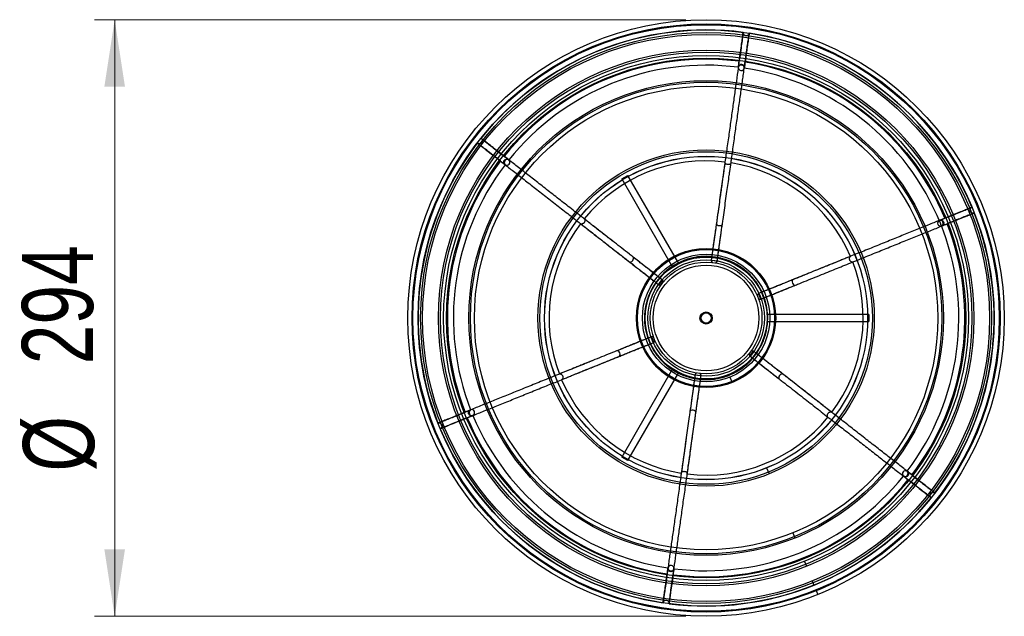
# Model space of a CAD drawing. Header units: millimetres. Extents: x 67 to 115, y 28 to 253.
# Tile 7 of 7: x 67 to 115, y 224 to 253. Entities that reach past the tile are written whole.
import ezdxf

# ---------------------------------------------------------------- set-up
doc = ezdxf.new("R2010")
doc.units = ezdxf.units.MM
doc.styles.add('SLDTEXTSTYLE0', font='TXT', dxfattribs={"width": 0.75})
doc.dimstyles.new('SLDDIMSTYLE1', dxfattribs={"dimtxt": 3.5, "dimasz": 3.302, "dimexe": 0, "dimexo": 0.0625, "dimgap": 0.875, "dimtad": 1, "dimdec": 0, "dimlfac": 10, "dimrnd": 1e-09, "dimzin": 12, "dimdsep": 46, "dimtxsty": 'SLDTEXTSTYLE0', "dimsah": 1, "dimcen": 0.09, "dimadec": 0, "dimazin": 3, "dimtfac": 1, "dimtdec": 0, "dimtofl": 0, "dimtmove": 0, "dimatfit": 3, "dimfxl": 0, "dimfrac": 2, "dimtolj": 1, "dimtzin": 12, "dimarcsym": 0})

# ---------------------------------------------------------------- blocks, each defined once
blk = doc.blocks.new('_D_4')
at = {"color": 7, "linetype": 'Continuous', "lineweight": 0}
for p, q in [((99.297, 253.114), (70.193, 253.114)), ((71.193, 253.114), (71.193, 223.764)), ((99.297, 223.764), (70.193, 223.764))]:
    blk.add_line(p, q, dxfattribs=at)
at = {"color": 7, "linetype": 'Continuous', "lineweight": 18}
for points in [[(71.193, 253.114), (70.685, 249.812), (71.701, 249.812)], [(71.193, 223.764), (71.701, 227.066), (70.685, 227.066)]]:
    blk.add_solid(points, dxfattribs=at)
at = {"color": 7, "linetype": 'Continuous', "lineweight": 18, "char_height": 3.5, "attachment_point": 1, "rotation": 90, "style": 'SLDTEXTSTYLE0'}
for s, insert in [('294', (66.628, 236.163)), ('%%c', (66.682, 230.885))]:
    blk.add_mtext(s, dxfattribs=dict(at, insert=insert))

msp = doc.modelspace()

# ---------------------------------------------------------------- linework, layer by layer
at = {"color": 7, "linetype": 'Continuous', "lineweight": 25}
for p, q in [((102.178, 250.732), (102.227, 251.077)), ((90.594, 246.213), (90.295, 246.447)), ((101.226, 246.113), (101.226, 246.113)), ((101.523, 246.071), (101.523, 246.071)), ((96.145, 245.281), (96.448, 245.456)), ((96.145, 245.281), (98.648, 240.946)), ((98.951, 241.121), (96.448, 245.456)), ((113.379, 243.88), (113.328, 243.859)), ((94.302, 243.316), (94.301, 243.317)), ((94.303, 243.316), (94.302, 243.316)), ((111.827, 243.098), (111.771, 243.237)), ((111.809, 243.248), (111.802, 243.245)), ((113.435, 243.593), (113.483, 243.611)), ((94.116, 243.08), (94.117, 243.08)), ((94.117, 243.08), (94.118, 243.079)), ((111.884, 242.959), (111.827, 243.098)), ((111.911, 242.974), (111.919, 242.978)), ((96.715, 241.428), (96.671, 241.463)), ((100.581, 241.495), (100.574, 241.448)), ((100.836, 241.208), (100.871, 241.457)), ((107.407, 241.474), (107.406, 241.473)), ((100.843, 241.229), (100.546, 241.271)), ((107.518, 241.195), (107.519, 241.195)), ((98.17, 240.29), (97.972, 240.445)), ((97.793, 240.212), (97.831, 240.183)), ((98.154, 240.306), (97.97, 240.07)), ((102.986, 239.364), (102.873, 239.642)), ((102.964, 239.359), (103.198, 239.453)), ((103.085, 239.724), (103.04, 239.706)), ((108.298, 238.614), (103.292, 238.614)), ((108.298, 238.614), (108.298, 238.264)), ((103.292, 238.264), (108.298, 238.264)), ((97.633, 237.521), (97.399, 237.427)), ((97.61, 237.515), (97.722, 237.237)), ((97.512, 237.156), (97.555, 237.173)), ((95.919, 236.83), (95.89, 236.818)), ((102.428, 236.591), (102.626, 236.436)), ((102.443, 236.575), (102.628, 236.811)), ((102.804, 236.669), (102.766, 236.699)), ((93.077, 235.684), (93.076, 235.684)), ((93.079, 235.685), (93.077, 235.684)), ((98.648, 235.933), (96.145, 231.598)), ((96.448, 231.423), (98.951, 235.758)), ((99.762, 235.672), (99.727, 235.422)), ((99.756, 235.649), (100.053, 235.608)), ((101.472, 235.531), (101.58, 235.264)), ((93.188, 235.405), (93.19, 235.406)), ((93.19, 235.406), (93.191, 235.407)), ((100.018, 235.384), (100.025, 235.431)), ((88.715, 233.922), (88.349, 233.774)), ((99.504, 233.842), (99.496, 233.785)), ((106.296, 233.565), (106.296, 233.565)), ((106.48, 233.801), (106.48, 233.801)), ((96.448, 231.423), (96.145, 231.598)), ((99.075, 230.809), (99.075, 230.808)), ((99.075, 230.808), (99.075, 230.807)), ((99.372, 230.767), (99.372, 230.768)), ((99.372, 230.766), (99.372, 230.767)), ((103.277, 231.064), (103.397, 230.768)), ((110.005, 230.667), (110.28, 230.452)), ((104.567, 227.871), (104.67, 227.617)), ((105.135, 226.465), (105.232, 226.224)), ((98.42, 226.149), (98.367, 225.772)), ((105.524, 225.504), (105.607, 225.298)), ((105.702, 225.063), (105.794, 224.835))]:
    msp.add_line(p, q, dxfattribs=at)
at = {"color": 7, "linetype": 'Continuous', "lineweight": 25, "flags": 128}
for points in [[(102.011, 250.621), (102.069, 250.623), (102.122, 250.644), (102.16, 250.683), (102.178, 250.732), (102.174, 250.784), (102.148, 250.831), (102.104, 250.867), (102.048, 250.885), (101.99, 250.883), (101.938, 250.861), (101.9, 250.823), (101.881, 250.774), (101.885, 250.721), (101.911, 250.674), (101.956, 250.639), (102.011, 250.621)], [(90.607, 246.013), (90.634, 246.064), (90.641, 246.121), (90.627, 246.173), (90.594, 246.213), (90.547, 246.236), (90.493, 246.237), (90.44, 246.216), (90.396, 246.177), (90.369, 246.126), (90.362, 246.07), (90.376, 246.017), (90.409, 245.977), (90.456, 245.954), (90.511, 245.953), (90.563, 245.974), (90.607, 246.013)], [(100.802, 243.096), (100.809, 243.059), (100.837, 243.025), (100.882, 242.998), (100.938, 242.983), (100.995, 242.982), (101.046, 242.995), (101.083, 243.02), (101.099, 243.054)], [(96.518, 241.204), (96.553, 241.191), (96.597, 241.198), (96.643, 241.224), (96.684, 241.264), (96.714, 241.314), (96.728, 241.365), (96.724, 241.409), (96.703, 241.44)], [(104.582, 240.332), (104.554, 240.308), (104.538, 240.267), (104.538, 240.214), (104.553, 240.159), (104.58, 240.108), (104.617, 240.071), (104.657, 240.052), (104.694, 240.054)], [(96.015, 236.547), (96.044, 236.571), (96.06, 236.613), (96.061, 236.666), (96.046, 236.722), (96.018, 236.773), (95.98, 236.81), (95.94, 236.829), (95.902, 236.826)], [(104.08, 235.677), (104.044, 235.69), (104.001, 235.683), (103.955, 235.657), (103.914, 235.616), (103.884, 235.567), (103.87, 235.516), (103.874, 235.472), (103.895, 235.441)], [(88.895, 233.833), (88.864, 233.882), (88.819, 233.916), (88.767, 233.93), (88.715, 233.922), (88.672, 233.892), (88.644, 233.846), (88.635, 233.79), (88.647, 233.733), (88.678, 233.683), (88.723, 233.649), (88.776, 233.635), (88.827, 233.644), (88.87, 233.673), (88.898, 233.72), (88.907, 233.776), (88.895, 233.833)], [(99.796, 233.784), (99.79, 233.821), (99.762, 233.856), (99.717, 233.883), (99.661, 233.898), (99.603, 233.898), (99.552, 233.885), (99.515, 233.859), (99.499, 233.826)], [(109.992, 230.868), (109.964, 230.816), (109.957, 230.76), (109.971, 230.708), (110.005, 230.667), (110.052, 230.645), (110.106, 230.644), (110.159, 230.664), (110.202, 230.703), (110.229, 230.755), (110.237, 230.811), (110.222, 230.863), (110.189, 230.904), (110.142, 230.926), (110.088, 230.927), (110.035, 230.907), (109.992, 230.868)], [(98.587, 226.26), (98.529, 226.258), (98.477, 226.236), (98.439, 226.198), (98.42, 226.149), (98.424, 226.097), (98.451, 226.049), (98.495, 226.014), (98.55, 225.996), (98.609, 225.998), (98.661, 226.02), (98.699, 226.058), (98.717, 226.107), (98.713, 226.159), (98.687, 226.206), (98.643, 226.242), (98.587, 226.26)]]:
    msp.add_lwpolyline(points, dxfattribs=at)
at = {"color": 7, "linetype": 'Continuous', "lineweight": 25}
for radius in [14.675, 14.471, 14.449, 14.427, 14.175, 14.046, 13.952, 13.175, 13.075, 12.915, 12.779, 11.675, 11.6, 11.399, 8.275, 8.182, 7.954, 7.95, 3.425, 3.372, 3.137, 3, 2.867, 2.75, 2.6, 0.3, 0.25]:
    msp.add_circle((100.297, 238.439), radius, dxfattribs=at)
for centre, radius, start, end in [((100.297, 238.439), 14.171, 82.5994, 141.3853), ((100.297, 238.439), 14.171, 22.6064, 81.387), ((100.297, 238.439), 12.733, 82.6515, 141.3331), ((100.297, 238.439), 12.733, 22.6611, 81.3311), ((100.297, 238.439), 12.436, 82.6822, 141.3), ((100.297, 238.439), 12.436, 22, 81.3), ((100.297, 238.439), 14.171, 142.5985, 201.3933), ((100.297, 238.439), 12.733, 142.6494, 201.3429), ((100.297, 238.439), 7.729, 83.0977, 140.8737), ((100.297, 238.439), 12.436, 142.6821, 201.309), ((100.297, 238.439), 7.729, 23.112, 80.8737), ((100.297, 238.439), 14.171, 322.6153, 21.3933), ((111.841, 243.103), 0.151, 117.7001, 286.2999), ((111.814, 243.093), 0.151, 297.3901, 106.6099), ((100.297, 238.439), 7.729, 143.0976, 200.8881), ((100.297, 238.439), 12.436, 322.7, 22), ((100.297, 238.439), 12.733, 322.6689, 21.3389), ((100.297, 238.439), 3.027, 3.3143, 116.6857), ((100.297, 238.439), 3.025, 90, 116.6835), ((100.297, 238.439), 3.025, 3.3165, 90), ((100.297, 238.439), 3.027, 123.3143, 236.6857), ((100.297, 238.439), 3.025, 123.3165, 236.6835), ((100.657, 241.266), 0.112, 177.3604, 236.359), ((100.734, 241.255), 0.112, 287.547, 346.5415), ((100.297, 238.439), 7.729, 323.1263, 20.888), ((98.031, 240.162), 0.11, 236.2613, 294.5432), ((98.08, 240.225), 0.11, 349.361, 47.6398), ((102.926, 239.543), 0.112, 117.9574, 177.334), ((102.955, 239.472), 0.112, 226.666, 286.0426), ((100.297, 238.439), 3.025, 243.3165, 356.6835), ((100.297, 238.439), 3.027, 270, 356.6857), ((97.644, 237.411), 0.11, 50.298, 108.2402), ((97.675, 237.336), 0.11, 295.7598, 353.702), ((102.52, 236.656), 0.112, 167.641, 226.6396), ((102.568, 236.717), 0.112, 57.4585, 116.453), ((100.297, 238.439), 3.027, 243.3143, 270), ((99.863, 235.626), 0.11, 109.4568, 167.7387), ((99.943, 235.615), 0.11, 356.3602, 54.639), ((100.297, 238.439), 7.729, 203.1119, 260.9024), ((100.297, 238.439), 12.436, 202.691, 261.3179), ((100.297, 238.439), 7.729, 263.1263, 320.9023), ((100.297, 238.439), 12.733, 202.6571, 261.3506), ((100.297, 238.439), 14.171, 202.6078, 261.4011), ((100.297, 238.439), 12.436, 262.7, 321.3178), ((100.297, 238.439), 12.733, 262.6669, 321.3485), ((100.297, 238.439), 14.171, 262.6144, 321.3995)]:
    msp.add_arc(centre, radius, start, end, dxfattribs=at)
for start_param, end_param in [(0, 0.009005), (6.27418, 6.283185)]:
    msp.add_ellipse((95.719, 236.59), major_axis=(16.108, 6.508), ratio=0.95876, start_param=start_param, end_param=end_param, dxfattribs=at)
for points, knots in [([(101.926, 251.068), (101.932, 251.11), (101.962, 251.32), (102.01, 251.651), (102.058, 252.005), (102.092, 252.266), (102.115, 252.435), (102.125, 252.507), (102.121, 252.478), (102.102, 252.343), (102.068, 252.098), (102.018, 251.735), (101.953, 251.271), (101.874, 250.722), (101.802, 250.208), (101.725, 249.66), (101.66, 249.197), (101.593, 248.715), (101.542, 248.345), (101.472, 247.843), (101.399, 247.329), (101.311, 246.708), (101.259, 246.345), (101.226, 246.113), (101.226, 246.113)], [0, 0, 0, 0, 0.0141762, 0.0709264, 0.127674, 0.1844207, 0.2411683, 0.2979184, 0.3546728, 0.4114332, 0.4682013, 0.524973, 0.5817286, 0.6384695, 0.6951988, 0.7235521, 0.780269, 0.808621, 0.8369728, 0.8653244, 0.92203, 0.9503811, 0.9999917, 1, 1, 1, 1]), ([(101.523, 246.071), (101.532, 246.137), (101.579, 246.468), (101.642, 246.929), (101.714, 247.448), (101.768, 247.832), (101.839, 248.337), (101.909, 248.827), (101.976, 249.299), (102.041, 249.758), (102.102, 250.193), (102.173, 250.699), (102.237, 251.165), (102.301, 251.617), (102.35, 251.963), (102.386, 252.207), (102.408, 252.368), (102.42, 252.45), (102.421, 252.457), (102.411, 252.391), (102.391, 252.255), (102.361, 252.052), (102.321, 251.782), (102.273, 251.444), (102.236, 251.174), (102.216, 251.027), (102.216, 251.027)], [0, 0, 0, 0, 0.014162, 0.070862, 0.099212, 0.127562, 0.155912, 0.212619, 0.24097, 0.269321, 0.32604, 0.354393, 0.411125, 0.467871, 0.516122, 0.564707, 0.612959, 0.661207, 0.709452, 0.757694, 0.806175, 0.854415, 0.902654, 0.951207, 0.999993, 1, 1, 1, 1]), ([(102.419, 252.446), (102.41, 252.419), (102.395, 252.373), (102.34, 252.337), (102.307, 252.326), (102.286, 252.324), (102.28, 252.323), (102.276, 252.323), (102.273, 252.323), (102.27, 252.323), (102.265, 252.323), (102.253, 252.324), (102.23, 252.328), (102.19, 252.343), (102.131, 252.392), (102.125, 252.453), (102.122, 252.488)], [0, 0, 0, 0, 0.222461, 0.375738, 0.462442, 0.474463, 0.483112, 0.48644, 0.48939, 0.492468, 0.495891, 0.504137, 0.543561, 0.63921, 0.789951, 1, 1, 1, 1]), ([(101.881, 250.774), (101.888, 250.822), (101.902, 250.92), (101.918, 251.018), (101.926, 251.068)], [0, 0, 0, 0, 0.486562, 1, 1, 1, 1]), ([(101.917, 251.026), (101.916, 251.024), (101.905, 250.946), (101.893, 250.859), (101.881, 250.774)], [0, 0, 0, 0, 0.0177427, 1, 1, 1, 1]), ([(102.216, 251.027), (102.211, 250.979), (102.199, 250.881), (102.185, 250.782), (102.178, 250.732)], [0, 0, 0, 0, 0.486569, 1, 1, 1, 1]), ([(101.881, 250.774), (101.886, 250.794), (101.896, 250.835), (101.934, 250.884), (101.984, 250.915), (102.036, 250.924), (102.084, 250.914), (102.124, 250.89), (102.156, 250.853), (102.177, 250.805), (102.182, 250.763), (102.179, 250.738), (102.178, 250.732)], [0, 0, 0, 0, 0.124482, 0.249702, 0.366181, 0.469069, 0.562171, 0.652668, 0.747092, 0.850246, 0.96459, 1, 1, 1, 1]), ([(89.23, 247.279), (89.249, 247.258), (89.281, 247.222), (89.285, 247.156), (89.277, 247.122), (89.269, 247.102), (89.266, 247.097), (89.264, 247.093), (89.263, 247.091), (89.262, 247.088), (89.259, 247.084), (89.252, 247.074), (89.238, 247.056), (89.205, 247.029), (89.133, 247.002), (89.077, 247.028), (89.045, 247.043)], [0, 0, 0, 0, 0.222461, 0.375738, 0.462442, 0.474463, 0.483112, 0.48644, 0.48939, 0.492468, 0.495891, 0.504137, 0.543561, 0.63921, 0.789951, 1, 1, 1, 1]), ([(94.301, 243.317), (94.248, 243.358), (93.985, 243.564), (93.618, 243.849), (93.204, 244.171), (92.899, 244.41), (92.497, 244.724), (92.107, 245.03), (91.732, 245.324), (91.367, 245.609), (91.021, 245.879), (90.618, 246.194), (90.247, 246.482), (89.887, 246.763), (89.611, 246.979), (89.418, 247.132), (89.29, 247.232), (89.225, 247.283), (89.22, 247.287), (89.272, 247.246), (89.379, 247.161), (89.54, 247.032), (89.754, 246.863), (90.022, 246.653), (90.238, 246.486), (90.355, 246.395), (90.355, 246.395)], [0, 0, 0, 0, 0.0141746, 0.0708739, 0.0992234, 0.1275731, 0.1559229, 0.212629, 0.2409796, 0.2693306, 0.3260482, 0.3544007, 0.4111327, 0.4678781, 0.5161272, 0.5647117, 0.6129625, 0.6612094, 0.7094531, 0.7576944, 0.8061743, 0.8544132, 0.9026519, 0.951206, 0.9999921, 1, 1, 1, 1]), ([(90.175, 246.165), (90.142, 246.191), (89.975, 246.322), (89.712, 246.529), (89.43, 246.747), (89.22, 246.908), (89.086, 247.011), (89.028, 247.056), (89.051, 247.038), (89.158, 246.954), (89.354, 246.802), (89.643, 246.578), (90.013, 246.289), (90.449, 245.947), (90.858, 245.626), (91.294, 245.286), (91.662, 244.998), (92.046, 244.7), (92.341, 244.47), (92.74, 244.158), (93.15, 243.838), (93.643, 243.451), (93.932, 243.225), (94.116, 243.08), (94.116, 243.08)], [0, 0, 0, 0, 0.014176, 0.070926, 0.127673, 0.184419, 0.241166, 0.297915, 0.354669, 0.411429, 0.468197, 0.524968, 0.581723, 0.638463, 0.695192, 0.723545, 0.780261, 0.808613, 0.836964, 0.865316, 0.922021, 0.950371, 0.999984, 1, 1, 1, 1]), ([(90.407, 245.978), (90.369, 246.008), (90.291, 246.069), (90.214, 246.132), (90.175, 246.165)], [0, 0, 0, 0, 0.486558, 1, 1, 1, 1]), ([(90.407, 245.978), (90.393, 245.992), (90.363, 246.021), (90.34, 246.078), (90.338, 246.137), (90.357, 246.186), (90.389, 246.223), (90.43, 246.246), (90.478, 246.255), (90.53, 246.249), (90.568, 246.232), (90.588, 246.218), (90.592, 246.215)], [0, 0, 0, 0, 0.121138, 0.247482, 0.365007, 0.468819, 0.562757, 0.654067, 0.749339, 0.853418, 0.96879, 1, 1, 1, 1]), ([(90.355, 246.395), (90.394, 246.366), (90.474, 246.307), (90.552, 246.246), (90.592, 246.215)], [0, 0, 0, 0, 0.4865652, 1, 1, 1, 1]), ([(90.208, 246.134), (90.21, 246.133), (90.272, 246.084), (90.341, 246.03), (90.409, 245.977)], [0, 0, 0, 0, 0.019345, 1, 1, 1, 1]), ([(101.226, 246.113), (101.217, 246.045), (101.198, 245.908), (101.169, 245.698), (101.129, 245.412), (101.077, 245.046), (101.013, 244.596), (100.949, 244.139), (100.879, 243.637), (100.829, 243.29), (100.802, 243.096), (100.802, 243.096)], [0, 0, 0, 0, 0.07381, 0.14762, 0.221428, 0.369058, 0.516678, 0.664292, 0.811902, 0.999994, 1, 1, 1, 1]), ([(101.226, 246.093), (101.209, 245.974), (101.178, 245.749), (101.133, 245.434), (101.096, 245.169), (101.066, 244.955), (101.036, 244.74), (100.998, 244.471), (100.948, 244.114), (100.91, 243.846), (100.89, 243.703)], [0, 0, 0, 0, 0.155797, 0.29294, 0.405247, 0.492765, 0.561697, 0.675077, 0.827343, 1, 1, 1, 1]), ([(101.099, 243.054), (101.11, 243.13), (101.142, 243.359), (101.195, 243.742), (101.26, 244.201), (101.322, 244.642), (101.381, 245.063), (101.427, 245.394), (101.475, 245.732), (101.504, 245.934), (101.523, 246.071), (101.523, 246.071)], [0, 0, 0, 0, 0.073807, 0.221421, 0.369034, 0.51665, 0.650379, 0.784114, 0.850978, 0.999925, 1, 1, 1, 1]), ([(101.523, 246.071), (101.523, 246.07), (101.522, 246.061), (101.515, 246.041), (101.492, 246.015), (101.454, 245.993), (101.407, 245.983), (101.364, 245.984), (101.323, 245.993), (101.285, 246.009), (101.249, 246.038), (101.228, 246.073), (101.224, 246.099), (101.226, 246.112), (101.226, 246.113)], [0, 0, 0, 0, 0.008727, 0.078388, 0.185854, 0.293296, 0.40073, 0.508163, 0.561303, 0.668753, 0.776216, 0.883685, 0.991154, 1, 1, 1, 1]), ([(112.047, 243.345), (112.087, 243.361), (112.284, 243.44), (112.594, 243.564), (112.924, 243.699), (113.169, 243.8), (113.326, 243.865), (113.393, 243.892), (113.366, 243.881), (113.24, 243.831), (113.01, 243.737), (112.671, 243.599), (112.236, 243.423), (111.722, 243.217), (111.24, 243.023), (110.727, 242.815), (110.294, 242.639), (109.844, 242.456), (109.498, 242.316), (109.028, 242.126), (108.546, 241.931), (108.071, 241.741), (107.732, 241.605), (107.515, 241.517), (107.407, 241.474)], [0, 0, 0, 0, 0.014177, 0.070929, 0.127679, 0.184428, 0.241177, 0.29793, 0.354686, 0.411449, 0.468219, 0.524993, 0.58175, 0.638494, 0.695225, 0.723579, 0.780298, 0.808651, 0.837004, 0.865357, 0.922065, 0.950417, 0.975221, 1, 1, 1, 1]), ([(113.348, 243.871), (113.33, 243.864), (113.294, 243.849), (113.131, 243.784), (112.897, 243.69), (112.586, 243.565), (112.212, 243.414), (111.908, 243.291), (111.756, 243.23)], [0, 0, 0, 0, 0.166775, 0.334179, 0.501796, 0.669076, 0.835379, 1, 1, 1, 1]), ([(113.322, 243.847), (113.33, 243.853), (113.343, 243.862), (113.296, 243.845), (113.278, 243.838)], [0, 0, 0, 0, 0.612138, 1, 1, 1, 1]), ([(113.451, 243.599), (113.434, 243.599), (113.403, 243.599), (113.358, 243.619), (113.324, 243.648), (113.302, 243.681), (113.289, 243.718), (113.286, 243.764), (113.297, 243.807), (113.319, 243.842), (113.335, 243.858), (113.344, 243.866)], [0, 0, 0, 0, 0.148093, 0.277842, 0.387099, 0.477093, 0.560925, 0.671578, 0.817415, 0.904491, 1, 1, 1, 1]), ([(94.303, 243.316), (94.303, 243.315), (94.31, 243.309), (94.324, 243.293), (94.336, 243.261), (94.336, 243.217), (94.321, 243.17), (94.298, 243.134), (94.27, 243.103), (94.237, 243.079), (94.194, 243.062), (94.153, 243.061), (94.129, 243.071), (94.119, 243.079), (94.118, 243.079)], [0, 0, 0, 0, 0.009315, 0.078901, 0.186252, 0.293577, 0.400896, 0.508213, 0.561297, 0.668631, 0.775978, 0.883332, 0.990685, 1, 1, 1, 1]), ([(96.703, 241.44), (96.642, 241.488), (96.46, 241.63), (96.155, 241.868), (95.79, 242.153), (95.439, 242.428), (95.103, 242.689), (94.838, 242.896), (94.626, 243.062), (94.464, 243.189), (94.356, 243.274), (94.302, 243.316)], [0, 0, 0, 0, 0.073798, 0.221394, 0.36899, 0.516588, 0.650869, 0.785157, 0.852297, 0.926247, 1, 1, 1, 1]), ([(95.682, 242.235), (95.652, 242.258), (95.55, 242.338), (95.351, 242.494), (95.061, 242.72), (94.703, 243), (94.445, 243.201), (94.305, 243.311)], [0, 0, 0, 0, 0.061656, 0.216482, 0.424408, 0.685492, 1, 1, 1, 1]), ([(100.89, 243.703), (100.888, 243.688), (100.859, 243.483), (100.83, 243.273), (100.802, 243.079)], [0, 0, 0, 0, 0.074452, 1, 1, 1, 1]), ([(107.519, 241.195), (107.581, 241.22), (107.891, 241.346), (108.321, 241.521), (108.807, 241.718), (109.166, 241.864), (109.639, 242.054), (110.098, 242.239), (110.541, 242.417), (110.97, 242.59), (111.378, 242.754), (111.852, 242.947), (112.287, 243.123), (112.71, 243.295), (113.035, 243.425), (113.264, 243.516), (113.414, 243.577), (113.491, 243.608), (113.497, 243.611), (113.436, 243.586), (113.309, 243.536), (113.117, 243.46), (112.863, 243.359), (112.547, 243.232), (112.294, 243.129), (112.157, 243.073), (112.157, 243.073)], [0, 0, 0, 0, 0.014127, 0.070829, 0.09918, 0.127531, 0.155882, 0.212591, 0.240943, 0.269295, 0.326016, 0.35437, 0.411104, 0.467853, 0.516105, 0.564692, 0.612946, 0.661196, 0.709443, 0.757687, 0.80617, 0.854412, 0.902654, 0.951207, 0.999994, 1, 1, 1, 1]), ([(111.77, 243.237), (111.815, 243.255), (111.907, 243.292), (112, 243.327), (112.047, 243.345)], [0, 0, 0, 0, 0.486891, 1, 1, 1, 1]), ([(111.771, 243.237), (111.791, 243.243), (111.831, 243.255), (111.894, 243.246), (111.945, 243.219), (111.979, 243.178), (111.994, 243.132), (111.993, 243.085), (111.978, 243.039), (111.946, 242.997), (111.912, 242.971), (111.889, 242.961), (111.884, 242.959)], [0, 0, 0, 0, 0.124841, 0.249955, 0.366336, 0.469139, 0.562163, 0.652584, 0.746929, 0.849996, 0.964244, 1, 1, 1, 1]), ([(111.867, 242.954), (112.019, 243.015), (112.324, 243.138), (112.697, 243.289), (113.008, 243.415), (113.242, 243.51), (113.404, 243.576), (113.44, 243.591), (113.458, 243.599)], [0, 0, 0, 0, 0.164621, 0.330923, 0.498204, 0.665821, 0.833225, 1, 1, 1, 1]), ([(113.336, 243.551), (113.347, 243.556), (113.401, 243.579), (113.442, 243.598), (113.429, 243.597), (113.423, 243.597)], [0, 0, 0, 0, 0.103691, 0.528404, 1, 1, 1, 1]), ([(94.117, 243.08), (94.171, 243.038), (94.279, 242.954), (94.447, 242.824), (94.674, 242.646), (94.966, 242.418), (95.323, 242.137), (95.687, 241.854), (96.087, 241.542), (96.364, 241.325), (96.518, 241.204), (96.518, 241.204)], [0, 0, 0, 0, 0.073471, 0.147273, 0.221075, 0.36869, 0.516296, 0.663895, 0.811491, 0.999995, 1, 1, 1, 1]), ([(94.135, 243.069), (94.23, 242.995), (94.408, 242.856), (94.659, 242.659), (94.87, 242.495), (95.04, 242.362), (95.211, 242.228), (95.426, 242.061), (95.715, 241.835), (95.934, 241.663), (96.053, 241.57)], [0, 0, 0, 0, 0.154479, 0.29046, 0.401815, 0.488591, 0.556939, 0.669357, 0.820333, 1, 1, 1, 1]), ([(100.802, 243.096), (100.791, 243.02), (100.759, 242.792), (100.717, 242.492), (100.676, 242.198), (100.643, 241.963), (100.609, 241.716), (100.585, 241.546), (100.574, 241.46)], [0, 0, 0, 0, 0.134084, 0.402264, 0.53635, 0.670437, 0.835171, 1, 1, 1, 1]), ([(100.803, 243.076), (100.788, 242.973), (100.762, 242.785), (100.728, 242.541), (100.702, 242.356), (100.679, 242.197), (100.655, 242.025), (100.624, 241.807), (100.599, 241.624), (100.584, 241.517), (100.581, 241.495)], [0, 0, 0, 0, 0.185088, 0.334112, 0.446963, 0.529465, 0.635175, 0.777104, 0.955363, 1, 1, 1, 1]), ([(100.868, 241.419), (100.878, 241.488), (100.898, 241.626), (100.938, 241.91), (100.979, 242.201), (101.036, 242.606), (101.073, 242.868), (101.099, 243.054)], [0, 0, 0, 0, 0.134084, 0.268166, 0.536355, 0.670434, 1, 1, 1, 1]), ([(100.871, 241.457), (100.874, 241.478), (100.889, 241.584), (100.915, 241.767), (100.945, 241.984), (100.97, 242.156), (100.992, 242.315), (101.018, 242.5), (101.052, 242.744), (101.078, 242.932), (101.093, 243.036)], [0, 0, 0, 0, 0.042695, 0.221317, 0.363534, 0.469459, 0.552128, 0.665209, 0.814536, 1, 1, 1, 1]), ([(112.157, 243.073), (112.113, 243.054), (112.022, 243.015), (111.93, 242.978), (111.883, 242.959)], [0, 0, 0, 0, 0.486899, 1, 1, 1, 1]), ([(96.053, 241.57), (96.06, 241.565), (96.217, 241.442), (96.379, 241.316), (96.533, 241.195)], [0, 0, 0, 0, 0.041526, 1, 1, 1, 1]), ([(98.002, 240.423), (97.947, 240.467), (97.838, 240.553), (97.612, 240.73), (97.38, 240.911), (97.058, 241.162), (96.851, 241.325), (96.703, 241.44)], [0, 0, 0, 0, 0.134188, 0.268374, 0.536772, 0.670954, 1, 1, 1, 1]), ([(97.972, 240.445), (97.956, 240.457), (97.871, 240.523), (97.726, 240.637), (97.553, 240.772), (97.416, 240.879), (97.289, 240.978), (97.142, 241.093), (96.948, 241.245), (96.799, 241.361), (96.716, 241.426)], [0, 0, 0, 0, 0.042358, 0.221042, 0.363309, 0.469271, 0.55197, 0.66509, 0.814469, 1, 1, 1, 1]), ([(100.574, 241.46), (100.491, 241.466), (100.209, 241.485), (99.728, 241.438), (99.153, 241.271), (98.624, 240.992), (98.246, 240.692), (98.057, 240.484), (98.002, 240.423)], [0, 0, 0, 0, 0.08713, 0.29392, 0.50071, 0.707501, 0.914291, 1, 1, 1, 1]), ([(100.574, 241.459), (100.569, 241.424), (100.559, 241.354), (100.55, 241.299), (100.546, 241.271)], [0, 0, 0, 0, 0.497072, 1, 1, 1, 1]), ([(100.843, 241.229), (100.846, 241.257), (100.853, 241.313), (100.862, 241.383), (100.867, 241.418)], [0, 0, 0, 0, 0.496401, 1, 1, 1, 1]), ([(103.051, 239.712), (102.97, 239.866), (102.809, 240.174), (102.455, 240.595), (102.016, 240.962), (101.477, 241.263), (101.076, 241.366), (100.868, 241.419)], [0, 0, 0, 0, 0.181249, 0.362499, 0.569432, 0.776366, 1, 1, 1, 1]), ([(107.406, 241.473), (107.342, 241.448), (107.215, 241.396), (107.018, 241.316), (106.751, 241.208), (106.408, 241.069), (105.986, 240.9), (105.558, 240.727), (105.089, 240.536), (104.763, 240.406), (104.582, 240.332), (104.582, 240.332)], [0, 0, 0, 0, 0.073827, 0.147652, 0.221477, 0.36914, 0.516793, 0.664439, 0.812082, 0.999993, 1, 1, 1, 1]), ([(107.39, 241.464), (107.278, 241.419), (107.068, 241.334), (106.772, 241.215), (106.524, 241.114), (106.325, 241.034), (106.123, 240.952), (105.871, 240.85), (105.541, 240.717), (105.293, 240.617), (105.162, 240.564)], [0, 0, 0, 0, 0.156492, 0.294248, 0.407057, 0.494966, 0.564206, 0.678093, 0.831039, 1, 1, 1, 1]), ([(107.519, 241.195), (107.518, 241.195), (107.51, 241.192), (107.49, 241.188), (107.455, 241.194), (107.417, 241.217), (107.385, 241.252), (107.365, 241.29), (107.352, 241.33), (107.347, 241.371), (107.354, 241.416), (107.374, 241.452), (107.394, 241.468), (107.406, 241.473), (107.407, 241.474)], [0, 0, 0, 0, 0.007047, 0.076955, 0.184802, 0.292623, 0.400438, 0.508251, 0.56158, 0.66941, 0.777253, 0.885103, 0.992953, 1, 1, 1, 1]), ([(96.518, 241.204), (96.578, 241.157), (96.76, 241.015), (96.998, 240.829), (97.233, 240.646), (97.419, 240.5), (97.616, 240.347), (97.751, 240.242), (97.819, 240.189)], [0, 0, 0, 0, 0.134188, 0.402576, 0.536767, 0.670958, 0.835431, 1, 1, 1, 1]), ([(96.536, 241.195), (96.618, 241.13), (96.767, 241.014), (96.962, 240.862), (97.109, 240.747), (97.235, 240.648), (97.372, 240.541), (97.545, 240.406), (97.691, 240.292), (97.776, 240.225), (97.793, 240.212)], [0, 0, 0, 0, 0.185154, 0.334229, 0.44712, 0.52965, 0.635397, 0.777374, 0.955696, 1, 1, 1, 1]), ([(104.694, 240.054), (104.766, 240.083), (104.979, 240.17), (105.338, 240.315), (105.768, 240.488), (106.181, 240.655), (106.574, 240.814), (106.883, 240.94), (107.2, 241.067), (107.39, 241.143), (107.518, 241.195), (107.518, 241.195)], [0, 0, 0, 0, 0.073822, 0.221466, 0.36911, 0.516757, 0.650267, 0.783784, 0.850538, 0.999916, 1, 1, 1, 1]), ([(98.154, 240.306), (98.132, 240.323), (98.087, 240.357), (98.031, 240.401), (98.003, 240.423)], [0, 0, 0, 0, 0.4963648, 1, 1, 1, 1]), ([(104.582, 240.332), (104.511, 240.304), (104.298, 240.218), (104.017, 240.104), (103.741, 239.993), (103.521, 239.904), (103.29, 239.81), (103.131, 239.745), (103.051, 239.712)], [0, 0, 0, 0, 0.134028, 0.402095, 0.536125, 0.670156, 0.83503, 1, 1, 1, 1]), ([(105.162, 240.564), (105.145, 240.557), (104.949, 240.478), (104.75, 240.397), (104.568, 240.324)], [0, 0, 0, 0, 0.09071, 1, 1, 1, 1]), ([(97.819, 240.189), (97.705, 240.005), (97.487, 239.652), (97.309, 239.06), (97.248, 238.491), (97.285, 237.943), (97.383, 237.609), (97.432, 237.442)], [0, 0, 0, 0, 0.224639, 0.431349, 0.63806, 0.81903, 1, 1, 1, 1]), ([(97.82, 240.189), (97.848, 240.167), (97.904, 240.123), (97.948, 240.088), (97.97, 240.07)], [0, 0, 0, 0, 0.4970417, 1, 1, 1, 1]), ([(104.566, 240.322), (104.469, 240.283), (104.293, 240.212), (104.065, 240.12), (103.892, 240.05), (103.743, 239.989), (103.581, 239.924), (103.378, 239.842), (103.206, 239.773), (103.105, 239.732), (103.085, 239.724)], [0, 0, 0, 0, 0.185052, 0.334048, 0.446878, 0.529365, 0.635055, 0.776957, 0.955183, 1, 1, 1, 1]), ([(103.162, 239.437), (103.227, 239.463), (103.357, 239.515), (103.623, 239.621), (103.895, 239.731), (104.274, 239.885), (104.52, 239.984), (104.694, 240.054)], [0, 0, 0, 0, 0.134036, 0.26807, 0.536165, 0.670196, 1, 1, 1, 1]), ([(103.198, 239.453), (103.217, 239.461), (103.316, 239.501), (103.487, 239.57), (103.691, 239.653), (103.852, 239.718), (104.001, 239.778), (104.174, 239.848), (104.403, 239.94), (104.578, 240.011), (104.676, 240.05)], [0, 0, 0, 0, 0.04285, 0.221442, 0.363637, 0.469545, 0.552201, 0.665264, 0.814567, 1, 1, 1, 1]), ([(102.777, 236.692), (102.89, 236.875), (103.107, 237.228), (103.286, 237.819), (103.347, 238.388), (103.309, 238.936), (103.211, 239.27), (103.162, 239.437)], [0, 0, 0, 0, 0.223634, 0.430568, 0.637501, 0.818751, 1, 1, 1, 1]), ([(103.05, 239.711), (103.018, 239.698), (102.952, 239.672), (102.9, 239.652), (102.873, 239.642)], [0, 0, 0, 0, 0.497088, 1, 1, 1, 1]), ([(102.986, 239.364), (103.011, 239.375), (103.063, 239.397), (103.128, 239.423), (103.161, 239.437)], [0, 0, 0, 0, 0.496417, 1, 1, 1, 1]), ([(97.432, 237.442), (97.367, 237.416), (97.237, 237.365), (96.971, 237.258), (96.699, 237.147), (96.321, 236.994), (96.076, 236.896), (95.902, 236.826)], [0, 0, 0, 0, 0.1342441, 0.2684868, 0.5369975, 0.6712366, 1, 1, 1, 1]), ([(97.399, 237.427), (97.38, 237.419), (97.281, 237.379), (97.11, 237.31), (96.906, 237.228), (96.745, 237.163), (96.596, 237.102), (96.423, 237.033), (96.195, 236.94), (96.019, 236.869), (95.922, 236.83)], [0, 0, 0, 0, 0.042174, 0.220893, 0.363187, 0.46917, 0.551884, 0.665025, 0.814433, 1, 1, 1, 1]), ([(97.61, 237.515), (97.584, 237.505), (97.532, 237.483), (97.466, 237.456), (97.433, 237.443)], [0, 0, 0, 0, 0.496344, 1, 1, 1, 1]), ([(96.015, 236.547), (96.086, 236.576), (96.299, 236.662), (96.579, 236.776), (96.856, 236.887), (97.075, 236.976), (97.306, 237.069), (97.464, 237.134), (97.543, 237.166)], [0, 0, 0, 0, 0.134236, 0.40272, 0.536958, 0.671197, 0.835551, 1, 1, 1, 1]), ([(96.032, 236.558), (96.129, 236.597), (96.305, 236.668), (96.533, 236.76), (96.706, 236.83), (96.855, 236.89), (97.016, 236.956), (97.22, 237.038), (97.392, 237.107), (97.492, 237.148), (97.512, 237.156)], [0, 0, 0, 0, 0.185184, 0.334283, 0.447191, 0.529735, 0.635498, 0.777499, 0.955848, 1, 1, 1, 1]), ([(97.543, 237.166), (97.624, 237.012), (97.786, 236.704), (98.139, 236.284), (98.579, 235.917), (99.118, 235.615), (99.521, 235.512), (99.73, 235.459)], [0, 0, 0, 0, 0.18097, 0.36194, 0.568651, 0.775361, 1, 1, 1, 1]), ([(97.545, 237.167), (97.577, 237.18), (97.643, 237.207), (97.696, 237.227), (97.722, 237.237)], [0, 0, 0, 0, 0.497028, 1, 1, 1, 1]), ([(95.902, 236.826), (95.831, 236.797), (95.617, 236.71), (95.259, 236.565), (94.829, 236.392), (94.473, 236.248), (94.192, 236.134), (93.984, 236.05), (93.725, 235.944), (93.479, 235.845), (93.247, 235.752), (93.134, 235.707), (93.077, 235.684)], [0, 0, 0, 0, 0.073796, 0.221389, 0.368981, 0.516576, 0.590372, 0.66417, 0.737968, 0.869154, 0.934762, 1, 1, 1, 1]), ([(93.19, 235.406), (93.253, 235.432), (93.38, 235.483), (93.576, 235.563), (93.843, 235.672), (94.187, 235.81), (94.608, 235.979), (95.036, 236.152), (95.506, 236.342), (95.833, 236.474), (96.015, 236.547), (96.015, 236.547)], [0, 0, 0, 0, 0.073284, 0.147085, 0.220884, 0.368497, 0.516099, 0.663695, 0.811288, 0.999995, 1, 1, 1, 1]), ([(95.475, 236.332), (95.48, 236.334), (95.662, 236.407), (95.848, 236.483), (96.03, 236.556)], [0, 0, 0, 0, 0.024655, 1, 1, 1, 1]), ([(100.025, 235.418), (100.107, 235.413), (100.386, 235.394), (100.867, 235.441), (101.441, 235.608), (101.971, 235.887), (102.349, 236.188), (102.539, 236.397), (102.595, 236.458)], [0, 0, 0, 0, 0.085709, 0.292499, 0.49929, 0.70608, 0.91287, 1, 1, 1, 1]), ([(102.443, 236.575), (102.465, 236.558), (102.51, 236.525), (102.566, 236.481), (102.594, 236.459)], [0, 0, 0, 0, 0.496398, 1, 1, 1, 1]), ([(102.595, 236.458), (102.65, 236.415), (102.759, 236.329), (102.985, 236.152), (103.216, 235.971), (103.539, 235.719), (103.747, 235.556), (103.895, 235.441)], [0, 0, 0, 0, 0.134092, 0.268183, 0.53639, 0.670477, 1, 1, 1, 1]), ([(102.776, 236.693), (102.749, 236.715), (102.693, 236.758), (102.65, 236.794), (102.628, 236.811)], [0, 0, 0, 0, 0.497075, 1, 1, 1, 1]), ([(104.08, 235.677), (104.019, 235.724), (103.838, 235.866), (103.599, 236.052), (103.365, 236.235), (103.178, 236.381), (102.981, 236.535), (102.845, 236.64), (102.777, 236.692)], [0, 0, 0, 0, 0.134075, 0.402238, 0.536316, 0.670394, 0.835149, 1, 1, 1, 1]), ([(104.062, 235.686), (103.98, 235.751), (103.831, 235.867), (103.637, 236.019), (103.489, 236.134), (103.363, 236.233), (103.226, 236.34), (103.053, 236.475), (102.907, 236.589), (102.821, 236.656), (102.804, 236.669)], [0, 0, 0, 0, 0.1850821, 0.3341021, 0.4469501, 0.5294494, 0.6351567, 0.7770811, 0.9553352, 1, 1, 1, 1]), ([(94.677, 236.328), (94.651, 236.318), (94.54, 236.273), (94.315, 236.182), (93.974, 236.044), (93.552, 235.873), (93.249, 235.751), (93.084, 235.684)], [0, 0, 0, 0, 0.046461, 0.203795, 0.415088, 0.6804, 1, 1, 1, 1]), ([(93.208, 235.416), (93.32, 235.461), (93.53, 235.546), (93.825, 235.665), (94.073, 235.766), (94.273, 235.846), (94.475, 235.928), (94.727, 236.03), (95.07, 236.168), (95.332, 236.274), (95.475, 236.332)], [0, 0, 0, 0, 0.153846, 0.289269, 0.400167, 0.486587, 0.554655, 0.666611, 0.816967, 1, 1, 1, 1]), ([(102.626, 236.436), (102.642, 236.424), (102.727, 236.358), (102.872, 236.244), (103.045, 236.109), (103.182, 236.002), (103.309, 235.903), (103.456, 235.788), (103.65, 235.636), (103.799, 235.52), (103.882, 235.455)], [0, 0, 0, 0, 0.042667, 0.221294, 0.363515, 0.469443, 0.552115, 0.665199, 0.814531, 1, 1, 1, 1]), ([(93.076, 235.684), (93.014, 235.659), (92.704, 235.533), (92.273, 235.358), (91.788, 235.161), (91.428, 235.016), (90.955, 234.825), (90.496, 234.64), (90.053, 234.462), (89.624, 234.289), (89.217, 234.124), (88.743, 233.932), (88.308, 233.755), (87.884, 233.583), (87.559, 233.453), (87.331, 233.362), (87.18, 233.302), (87.103, 233.27), (87.097, 233.268), (87.158, 233.292), (87.286, 233.343), (87.478, 233.418), (87.731, 233.518), (88.048, 233.646), (88.3, 233.749), (88.437, 233.805), (88.437, 233.805)], [0, 0, 0, 0, 0.014175, 0.070874, 0.099223, 0.127573, 0.155923, 0.212629, 0.24098, 0.269331, 0.326048, 0.354401, 0.411133, 0.467878, 0.516127, 0.564712, 0.612962, 0.661209, 0.709453, 0.757694, 0.806174, 0.854412, 0.902651, 0.951205, 0.999993, 1, 1, 1, 1]), ([(93.079, 235.685), (93.08, 235.685), (93.088, 235.688), (93.109, 235.692), (93.143, 235.686), (93.181, 235.664), (93.214, 235.628), (93.234, 235.59), (93.246, 235.55), (93.251, 235.509), (93.244, 235.464), (93.225, 235.428), (93.204, 235.412), (93.192, 235.407), (93.191, 235.407)], [0, 0, 0, 0, 0.009315, 0.078901, 0.186252, 0.293577, 0.400896, 0.508213, 0.561297, 0.668631, 0.775978, 0.883332, 0.990685, 1, 1, 1, 1]), ([(99.756, 235.649), (99.752, 235.622), (99.745, 235.566), (99.735, 235.496), (99.73, 235.46)], [0, 0, 0, 0, 0.4963614, 1, 1, 1, 1]), ([(100.025, 235.419), (100.03, 235.454), (100.039, 235.524), (100.048, 235.58), (100.053, 235.608)], [0, 0, 0, 0, 0.497045, 1, 1, 1, 1]), ([(104.562, 235.297), (104.55, 235.306), (104.387, 235.434), (104.219, 235.565), (104.065, 235.685)], [0, 0, 0, 0, 0.075897, 1, 1, 1, 1]), ([(106.48, 233.801), (106.426, 233.844), (106.318, 233.928), (106.15, 234.058), (105.922, 234.236), (105.631, 234.464), (105.273, 234.745), (104.91, 235.028), (104.51, 235.34), (104.234, 235.557), (104.08, 235.677), (104.08, 235.677)], [0, 0, 0, 0, 0.073811, 0.147622, 0.221431, 0.369064, 0.516686, 0.664301, 0.811914, 0.999994, 1, 1, 1, 1]), ([(88.547, 233.534), (88.507, 233.519), (88.31, 233.44), (88, 233.316), (87.669, 233.18), (87.426, 233.079), (87.269, 233.014), (87.201, 232.987), (87.228, 232.998), (87.354, 233.048), (87.584, 233.142), (87.923, 233.281), (88.358, 233.456), (88.872, 233.663), (89.354, 233.856), (89.867, 234.064), (90.3, 234.239), (90.751, 234.422), (91.097, 234.562), (91.567, 234.753), (92.049, 234.947), (92.63, 235.181), (92.971, 235.318), (93.188, 235.405), (93.188, 235.405)], [0, 0, 0, 0, 0.014176, 0.070926, 0.127673, 0.184419, 0.241166, 0.297915, 0.354669, 0.411429, 0.468196, 0.524967, 0.581722, 0.638463, 0.695191, 0.723544, 0.780261, 0.808612, 0.836964, 0.865315, 0.92202, 0.950371, 0.999982, 1, 1, 1, 1]), ([(99.73, 235.459), (99.72, 235.39), (99.7, 235.252), (99.66, 234.968), (99.619, 234.677), (99.562, 234.273), (99.525, 234.011), (99.499, 233.826)], [0, 0, 0, 0, 0.134196, 0.268391, 0.536806, 0.670998, 1, 1, 1, 1]), ([(99.727, 235.422), (99.724, 235.402), (99.709, 235.296), (99.684, 235.113), (99.653, 234.896), (99.629, 234.724), (99.606, 234.565), (99.58, 234.38), (99.546, 234.136), (99.52, 233.948), (99.505, 233.845)], [0, 0, 0, 0, 0.0423292, 0.2210191, 0.3632903, 0.4692556, 0.5519564, 0.66508, 0.8144637, 1, 1, 1, 1]), ([(99.796, 233.784), (99.807, 233.86), (99.839, 234.087), (99.881, 234.387), (99.922, 234.682), (99.955, 234.916), (99.99, 235.163), (100.013, 235.333), (100.024, 235.418)], [0, 0, 0, 0, 0.134179, 0.40255, 0.536732, 0.670915, 0.835401, 1, 1, 1, 1]), ([(99.796, 233.804), (99.81, 233.907), (99.837, 234.095), (99.871, 234.339), (99.897, 234.524), (99.919, 234.683), (99.944, 234.855), (99.974, 235.073), (100, 235.256), (100.015, 235.363), (100.018, 235.384)], [0, 0, 0, 0, 0.185148, 0.33422, 0.447107, 0.529634, 0.635378, 0.777352, 0.955668, 1, 1, 1, 1]), ([(103.895, 235.441), (103.956, 235.393), (104.137, 235.251), (104.443, 235.014), (104.808, 234.728), (105.159, 234.453), (105.494, 234.192), (105.758, 233.987), (106.026, 233.776), (106.187, 233.65), (106.296, 233.565), (106.296, 233.565)], [0, 0, 0, 0, 0.073806, 0.221417, 0.369028, 0.516643, 0.650427, 0.784217, 0.851108, 0.999898, 1, 1, 1, 1]), ([(106.463, 233.811), (106.368, 233.886), (106.19, 234.025), (105.939, 234.221), (105.728, 234.386), (105.558, 234.519), (105.387, 234.653), (105.172, 234.82), (104.889, 235.041), (104.676, 235.208), (104.562, 235.297)], [0, 0, 0, 0, 0.155858, 0.293054, 0.405405, 0.492957, 0.561916, 0.675339, 0.827665, 1, 1, 1, 1]), ([(88.437, 233.805), (88.482, 233.824), (88.573, 233.864), (88.664, 233.901), (88.712, 233.92)], [0, 0, 0, 0, 0.486564, 1, 1, 1, 1]), ([(88.824, 233.642), (88.779, 233.624), (88.687, 233.587), (88.594, 233.552), (88.547, 233.534)], [0, 0, 0, 0, 0.486556, 1, 1, 1, 1]), ([(88.591, 233.548), (88.592, 233.549), (88.666, 233.578), (88.747, 233.611), (88.827, 233.644)], [0, 0, 0, 0, 0.020129, 1, 1, 1, 1]), ([(88.824, 233.642), (88.805, 233.637), (88.766, 233.626), (88.705, 233.634), (88.653, 233.662), (88.62, 233.703), (88.604, 233.749), (88.605, 233.796), (88.621, 233.842), (88.652, 233.884), (88.686, 233.909), (88.707, 233.918), (88.712, 233.92)], [0, 0, 0, 0, 0.119488, 0.246402, 0.364458, 0.468739, 0.563101, 0.654823, 0.750525, 0.855074, 0.970966, 1, 1, 1, 1]), ([(99.499, 233.826), (99.489, 233.749), (99.457, 233.521), (99.403, 233.138), (99.338, 232.679), (99.276, 232.237), (99.218, 231.815), (99.171, 231.482), (99.133, 231.216), (99.104, 231.012), (99.085, 230.876), (99.075, 230.808)], [0, 0, 0, 0, 0.073798, 0.221394, 0.368989, 0.516587, 0.650926, 0.785272, 0.85244, 0.926312, 1, 1, 1, 1]), ([(99.372, 230.767), (99.382, 230.834), (99.4, 230.97), (99.429, 231.18), (99.469, 231.466), (99.521, 231.832), (99.585, 232.282), (99.649, 232.739), (99.719, 233.241), (99.769, 233.59), (99.796, 233.784), (99.796, 233.784)], [0, 0, 0, 0, 0.073484, 0.147287, 0.221088, 0.368704, 0.51631, 0.663909, 0.811505, 0.999995, 1, 1, 1, 1]), ([(99.711, 233.197), (99.713, 233.206), (99.74, 233.404), (99.769, 233.607), (99.796, 233.801)], [0, 0, 0, 0, 0.043186, 1, 1, 1, 1]), ([(106.296, 233.565), (106.295, 233.566), (106.288, 233.571), (106.274, 233.587), (106.262, 233.62), (106.263, 233.664), (106.277, 233.71), (106.3, 233.746), (106.328, 233.777), (106.361, 233.802), (106.404, 233.818), (106.445, 233.82), (106.469, 233.81), (106.48, 233.802), (106.48, 233.801)], [0, 0, 0, 0, 0.008846, 0.078507, 0.185973, 0.293414, 0.400848, 0.508282, 0.561422, 0.668872, 0.776335, 0.883804, 0.991273, 1, 1, 1, 1]), ([(106.296, 233.565), (106.348, 233.524), (106.612, 233.318), (106.979, 233.033), (107.393, 232.711), (107.698, 232.472), (108.1, 232.158), (108.49, 231.852), (108.865, 231.558), (109.229, 231.273), (109.576, 231.002), (109.979, 230.688), (110.35, 230.4), (110.71, 230.119), (110.985, 229.902), (111.178, 229.75), (111.306, 229.65), (111.372, 229.599), (111.377, 229.595), (111.325, 229.636), (111.218, 229.721), (111.057, 229.849), (110.842, 230.018), (110.574, 230.229), (110.358, 230.396), (110.241, 230.486), (110.241, 230.486)], [0, 0, 0, 0, 0.014165, 0.070865, 0.099214, 0.127564, 0.155915, 0.212621, 0.240972, 0.269324, 0.326042, 0.354395, 0.411127, 0.467873, 0.516123, 0.564709, 0.612961, 0.661209, 0.709453, 0.757696, 0.806177, 0.854417, 0.902656, 0.951208, 0.999994, 1, 1, 1, 1]), ([(110.422, 230.718), (110.455, 230.691), (110.622, 230.56), (110.885, 230.354), (111.167, 230.135), (111.376, 229.974), (111.511, 229.871), (111.569, 229.826), (111.545, 229.844), (111.439, 229.928), (111.243, 230.08), (110.954, 230.304), (110.584, 230.593), (110.148, 230.935), (109.739, 231.255), (109.303, 231.596), (108.934, 231.883), (108.55, 232.182), (108.256, 232.411), (107.856, 232.723), (107.447, 233.043), (106.954, 233.43), (106.665, 233.657), (106.48, 233.801), (106.48, 233.801)], [0, 0, 0, 0, 0.014176, 0.070927, 0.127674, 0.184421, 0.241169, 0.297919, 0.354673, 0.411434, 0.468202, 0.524974, 0.581729, 0.63847, 0.6952, 0.723553, 0.78027, 0.808622, 0.836974, 0.865326, 0.922031, 0.950382, 0.999989, 1, 1, 1, 1]), ([(87.11, 233.273), (87.138, 233.279), (87.185, 233.289), (87.244, 233.26), (87.27, 233.236), (87.282, 233.219), (87.286, 233.214), (87.288, 233.21), (87.29, 233.208), (87.291, 233.205), (87.293, 233.202), (87.299, 233.19), (87.307, 233.169), (87.314, 233.126), (87.301, 233.05), (87.251, 233.015), (87.222, 232.995)], [0, 0, 0, 0, 0.222461, 0.375738, 0.462442, 0.474463, 0.483112, 0.48644, 0.48939, 0.492468, 0.495891, 0.504137, 0.543561, 0.63921, 0.789951, 1, 1, 1, 1]), ([(99.373, 230.787), (99.389, 230.906), (99.421, 231.131), (99.465, 231.446), (99.503, 231.711), (99.533, 231.925), (99.563, 232.14), (99.601, 232.409), (99.652, 232.772), (99.69, 233.048), (99.711, 233.197)], [0, 0, 0, 0, 0.154543, 0.29058, 0.401981, 0.488793, 0.557169, 0.669634, 0.820672, 1, 1, 1, 1]), ([(99.322, 232.545), (99.316, 232.508), (99.298, 232.379), (99.263, 232.128), (99.212, 231.764), (99.149, 231.314), (99.103, 230.99), (99.078, 230.814)], [0, 0, 0, 0, 0.062174, 0.216915, 0.424727, 0.685666, 1, 1, 1, 1]), ([(99.075, 230.807), (99.066, 230.741), (99.019, 230.41), (98.956, 229.949), (98.884, 229.43), (98.83, 229.046), (98.758, 228.542), (98.689, 228.051), (98.622, 227.579), (98.557, 227.12), (98.496, 226.685), (98.425, 226.179), (98.361, 225.714), (98.298, 225.261), (98.248, 224.915), (98.213, 224.671), (98.19, 224.51), (98.179, 224.428), (98.178, 224.422), (98.187, 224.487), (98.207, 224.623), (98.238, 224.826), (98.278, 225.096), (98.325, 225.434), (98.362, 225.704), (98.382, 225.851), (98.382, 225.851)], [0, 0, 0, 0, 0.014175, 0.070874, 0.099224, 0.127573, 0.155923, 0.212629, 0.24098, 0.269331, 0.326048, 0.354401, 0.411133, 0.467879, 0.516128, 0.564712, 0.612963, 0.66121, 0.709454, 0.757696, 0.806176, 0.854415, 0.902654, 0.951207, 0.999994, 1, 1, 1, 1]), ([(98.672, 225.81), (98.666, 225.768), (98.635, 225.558), (98.588, 225.227), (98.54, 224.874), (98.505, 224.612), (98.483, 224.443), (98.474, 224.372), (98.477, 224.4), (98.497, 224.535), (98.53, 224.78), (98.58, 225.143), (98.645, 225.608), (98.724, 226.156), (98.797, 226.67), (98.874, 227.219), (98.938, 227.681), (99.005, 228.163), (99.056, 228.533), (99.127, 229.035), (99.199, 229.55), (99.288, 230.17), (99.34, 230.534), (99.372, 230.766), (99.372, 230.766)], [0, 0, 0, 0, 0.014176, 0.070926, 0.127673, 0.184419, 0.241166, 0.297915, 0.354669, 0.411429, 0.468196, 0.524967, 0.581722, 0.638462, 0.695191, 0.723544, 0.78026, 0.808612, 0.836964, 0.865315, 0.92202, 0.950371, 0.999979, 1, 1, 1, 1]), ([(99.075, 230.809), (99.075, 230.81), (99.077, 230.819), (99.084, 230.839), (99.106, 230.866), (99.144, 230.887), (99.192, 230.898), (99.234, 230.896), (99.275, 230.887), (99.313, 230.871), (99.349, 230.842), (99.371, 230.807), (99.374, 230.782), (99.373, 230.769), (99.372, 230.768)], [0, 0, 0, 0, 0.009315, 0.078901, 0.186252, 0.293577, 0.400896, 0.508213, 0.561297, 0.668631, 0.775978, 0.883332, 0.990685, 1, 1, 1, 1]), ([(110.189, 230.904), (110.205, 230.889), (110.235, 230.86), (110.258, 230.802), (110.26, 230.744), (110.242, 230.694), (110.21, 230.658), (110.169, 230.635), (110.121, 230.626), (110.069, 230.632), (110.03, 230.649), (110.009, 230.664), (110.005, 230.667)], [0, 0, 0, 0, 0.124575, 0.249794, 0.366273, 0.469162, 0.562264, 0.652761, 0.747186, 0.850339, 0.964684, 1, 1, 1, 1]), ([(110.241, 230.486), (110.203, 230.515), (110.123, 230.575), (110.045, 230.636), (110.005, 230.667)], [0, 0, 0, 0, 0.4865696, 1, 1, 1, 1]), ([(110.39, 230.747), (110.389, 230.748), (110.326, 230.796), (110.257, 230.851), (110.189, 230.904)], [0, 0, 0, 0, 0.017711, 1, 1, 1, 1]), ([(110.189, 230.904), (110.227, 230.874), (110.306, 230.813), (110.382, 230.75), (110.422, 230.718)], [0, 0, 0, 0, 0.486561, 1, 1, 1, 1]), ([(111.369, 229.601), (111.35, 229.623), (111.317, 229.659), (111.314, 229.724), (111.321, 229.758), (111.329, 229.778), (111.332, 229.783), (111.334, 229.787), (111.335, 229.79), (111.337, 229.792), (111.339, 229.796), (111.346, 229.807), (111.361, 229.824), (111.394, 229.852), (111.466, 229.879), (111.521, 229.853), (111.554, 229.838)], [0, 0, 0, 0, 0.222461, 0.375738, 0.462442, 0.474463, 0.483112, 0.48644, 0.48939, 0.492468, 0.495891, 0.504137, 0.543561, 0.63921, 0.789951, 1, 1, 1, 1]), ([(98.382, 225.851), (98.388, 225.899), (98.399, 225.998), (98.413, 226.096), (98.42, 226.146)], [0, 0, 0, 0, 0.486566, 1, 1, 1, 1]), ([(98.717, 226.105), (98.712, 226.085), (98.702, 226.045), (98.664, 225.996), (98.615, 225.966), (98.562, 225.957), (98.515, 225.966), (98.474, 225.99), (98.443, 226.027), (98.422, 226.075), (98.417, 226.117), (98.419, 226.141), (98.42, 226.146)], [0, 0, 0, 0, 0.121231, 0.247575, 0.3651, 0.468913, 0.562851, 0.654161, 0.749433, 0.853513, 0.968884, 1, 1, 1, 1]), ([(98.717, 226.105), (98.71, 226.057), (98.696, 225.959), (98.68, 225.861), (98.672, 225.81)], [0, 0, 0, 0, 0.4865575, 1, 1, 1, 1]), ([(98.682, 225.854), (98.682, 225.856), (98.693, 225.934), (98.705, 226.022), (98.717, 226.107)], [0, 0, 0, 0, 0.0193136, 1, 1, 1, 1]), ([(98.179, 224.434), (98.188, 224.461), (98.203, 224.507), (98.258, 224.543), (98.291, 224.554), (98.313, 224.557), (98.319, 224.557), (98.323, 224.557), (98.326, 224.557), (98.329, 224.557), (98.333, 224.557), (98.346, 224.557), (98.368, 224.553), (98.409, 224.538), (98.468, 224.489), (98.473, 224.428), (98.476, 224.392)], [0, 0, 0, 0, 0.222461, 0.375738, 0.462442, 0.474463, 0.483112, 0.48644, 0.48939, 0.492468, 0.495891, 0.504137, 0.543561, 0.63921, 0.789951, 1, 1, 1, 1])]:
    msp.add_open_spline(points, degree=3, knots=knots, dxfattribs=at)

# ---------------------------------------------------------------- dimensions: what is measured, and where the dimension line sits
at = {"color": 7, "linetype": 'Continuous', "lineweight": 18}
dim = msp.add_linear_dim(base=(71.193396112, 223.764394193), p1=(100.297170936, 253.114394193), p2=(100.297170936, 223.764394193), angle=90, text='%%c<>', dimstyle='SLDDIMSTYLE1', dxfattribs=at)
dim.commit()
dim.dimension.update_dxf_attribs({"geometry": '_D_4', "text_midpoint": (71.193396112, 237.403362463), "dimtype": 160})

doc.saveas('drawing.dxf')
